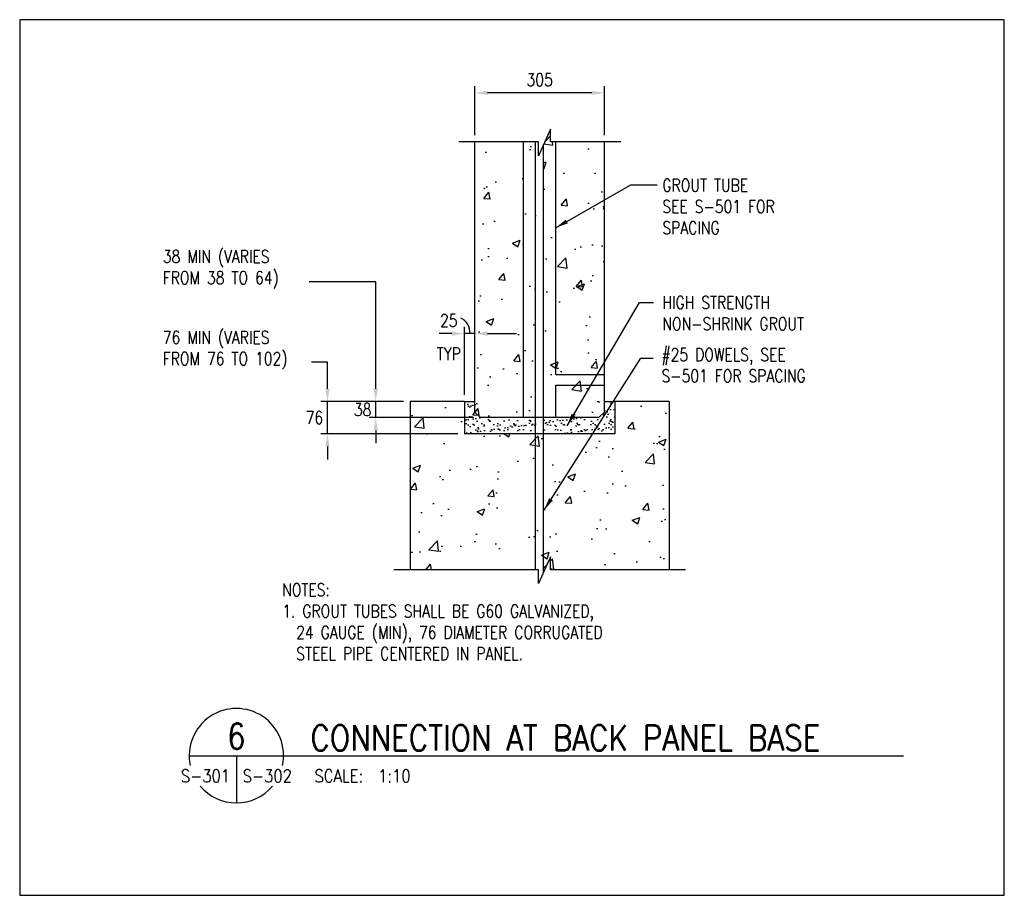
# Model space of a CAD drawing. Header units: millimetres. Extents: x 0 to 20541, y 0 to 10344.
# Tile 6 of 10: x 10445 to 12762, y 383 to 2444. Entities that reach past the tile are written whole.
import ezdxf
from ezdxf.enums import TextEntityAlignment as Align

# ---------------------------------------------------------------- set-up
doc = ezdxf.new("R2010")
doc.units = ezdxf.units.MM
doc.linetypes.add('HIDDEN', pattern=[0.375, 0.25, -0.125])
doc.linetypes.add('HIDDEN2', pattern=[0.1875, 0.125, -0.0625])
for name, color, linetype in [('S-ANNO-DIMS', 2, 'Continuous'), ('S-ANNO-PATT', 1, 'Continuous'), ('S-ANNO-SYMB5', 5, 'Continuous'), ('S-ANNO-TEXT', 2, 'Continuous'), ('S-ANNO-TEXT14', 14, 'Continuous'), ('S-SECT-CONC', 4, 'Continuous'), ('S-SECT-HIDE', 2, 'HIDDEN'), ('S-SECT-PATT', 1, 'Continuous')]:
    doc.layers.add(name, color=color, linetype=linetype)
doc.styles.add('BASE12', font='romans.shx', dxfattribs={"width": 0.8, "height": 1.5})
doc.styles.add('BASE16', font='romans.shx', dxfattribs={"width": 0.8})
doc.styles.add('ROMANS', font='ROMANS.shx', dxfattribs={"width": 0.8})
doc.dimstyles.new('DIM16', dxfattribs={"dimscale": 16, "dimtxt": 0.125, "dimasz": 0.09375, "dimexe": 0.0625, "dimexo": 0.0625, "dimgap": 0.0625, "dimtad": 1, "dimdec": 4, "dimzin": 3, "dimdsep": 46, "dimlunit": 4, "dimtxsty": 'BASE16', "dimblk": 'ARCHTICK', "dimcen": 0.09, "dimdle": 0.0625, "dimclrd": 256, "dimclre": 256, "dimclrt": 4, "dimadec": 0, "dimazin": 0, "dimtfac": 1, "dimtdec": 4, "dimtmove": 0, "dimatfit": 2, "dimfxl": 1, "dimfrac": 2, "dimtolj": 1, "dimtzin": 0, "dimlwd": -1, "dimlwe": -1, "dimarcsym": 0})

msp = doc.modelspace()

# ---------------------------------------------------------------- hatches: boundary and pattern name
at = {"layer": 'S-ANNO-PATT'}
h = msp.add_hatch(dxfattribs=at)
h.set_pattern_fill('AR-CONC', color=256, scale=25.4, style=0)
h.set_pattern_definition([(50, (-22791.19, -1364.93), (182.1841, -15.93904), [19.05, -209.55]), (355, (-22791.19, -1364.93), (-35.2428, 191.0568), [15.24, -167.64]), (100.4514, (-22776, -1366.26), (146.9414, 175.1176), [16.19, -178.0901]), (46.1842, (-22791.19, -1314.13), (271.0792, -42.0418), [28.575, -314.325]), (96.6356, (-22768.6, -1317.64), (237.4043, 247.426), [24.285, -267.135]), (351.1842, (-22791.2, -1314.13), (237.4041, 247.4261), [22.86, -251.46]), (21, (-22765.79, -1326.83), (151.6144, -102.2652), [19.05, -209.55]), (326, (-22765.79, -1326.83), (61.8021, 184.1881), [15.24, -167.64]), (71.4514, (-22753.15, -1335.35), (213.41655, 81.92275), [16.19, -178.0901]), (37.5, (-22791.19, -1364.93), (3.0886, 84.55504), [0, -165.608, 0, -170.18, 0, -168.275]), (7.5, (-22791.19, -1364.93), (66.81966, 100.18057), [0, -97.028, 0, -161.798, 0, -64.135]), (327.5, (-22847.83, -1364.93), (135.5909, -5.72894), [0, -63.5, 0, -198.12, 0, -262.89]), (317.5, (-22873.23, -1364.93), (148.1293, 25.42667), [0, -82.55, 0, -131.572, 0, -186.69])])
h.paths.add_polyline_path([(11820.61743, 2155.81395), (11706.07281, 2155.81395), (11706.07281, 1608.79114), (11820.61743, 1608.79866)], flags=17)
h.paths.add_polyline_path([(11820.61743, 1608.79866), (11706.07281, 1608.79114), (11706.07281, 2155.81395), (11693.82208, 2155.81395), (11693.82208, 2186.21405), (11677.52048, 2150.0349), (11677.52048, 1507.18855), (11706.07281, 1507.18855), (11706.07281, 1583.39114), (11820.61743, 1583.39866)])
h.paths.add_polyline_path([(11820.61743, 1583.39866), (11706.07281, 1583.39114), (11706.07281, 1507.18855), (11807.60934, 1507.18855), (11820.61743, 1520.19186)], flags=17)
h.paths.add_polyline_path([(11658.6253, 2155.81395), (11630.07296, 2155.81395), (11630.07296, 1507.18855), (11658.6253, 1507.18855)])
h.paths.add_polyline_path([(11630.07296, 2155.81395), (11515.61743, 2155.81395), (11515.61743, 1520.18852), (11528.61339, 1507.18855), (11630.07296, 1507.18855)])
h = msp.add_hatch(dxfattribs=at)
h.set_pattern_fill('AR-SAND', color=256, scale=12, style=0)
h.set_pattern_definition([(37.5, (-22791.187, -1364.932), (-0.75592, 23.121885), [0, -18.24, 0, -20.4, 0, -19.5]), (7.5, (-22791.187, -1364.932), (21.23732, 33.865753), [0, -9.84, 0, -16.44, 0, -6.3]), (327.5, (-22805.947, -1364.932), (37.369702, 0.067909), [0, -6, 0, -21.6, 0, -28.2]), (317.5, (-22805.947, -1364.932), (36.07352, 10.532107), [0, -3, 0, -14.16, 0, -16.2])])
h.paths.add_polyline_path([(11844.99795, 1545.28847), (11820.61743, 1545.28921), (11820.61743, 1520.19186), (11807.60934, 1507.18855), (11677.52048, 1507.18855), (11677.52048, 1469.08863), (11844.99795, 1469.08863)])
h.paths.add_polyline_path([(11658.6253, 1507.18855), (11528.61339, 1507.18855), (11515.61743, 1520.18852), (11515.61743, 1545.28774), (11491.29595, 1545.28847), (11491.29595, 1469.08863), (11658.6253, 1469.08863)])
at = {"layer": 'S-SECT-PATT'}
h = msp.add_hatch(dxfattribs=at)
h.set_pattern_fill('AR-CONC', color=256, scale=25.4, style=0)
h.set_pattern_definition([(50, (-18926.42, -3530.13), (182.1841, -15.93904), [19.05, -209.55]), (355, (-18926.42, -3530.13), (-35.2428, 191.0568), [15.24, -167.64]), (100.4514, (-18911.24, -3531.46), (146.9414, 175.1176), [16.19, -178.0901]), (46.1842, (-18926.42, -3479.33), (271.0792, -42.0418), [28.575, -314.325]), (96.6356, (-18903.83, -3482.83), (237.4043, 247.426), [24.285, -267.135]), (351.1842, (-18926.42, -3479.33), (237.4041, 247.426), [22.86, -251.46]), (21, (-18901.02, -3492.03), (151.6144, -102.2652), [19.05, -209.55]), (326, (-18901.02, -3492.03), (61.8021, 184.1881), [15.24, -167.64]), (71.4514, (-18888.38, -3500.55), (213.4165, 81.9227), [16.19, -178.0901]), (37.5, (-18926.42, -3530.13), (3.0886, 84.55504), [0, -165.608, 0, -170.18, 0, -168.275]), (7.5, (-18926.42, -3530.13), (66.81966, 100.18057), [0, -97.028, 0, -161.798, 0, -64.135]), (327.5, (-18983.06, -3530.13), (135.5909, -5.72894), [0, -63.5, 0, -198.12, 0, -262.89]), (317.5, (-19008.46, -3530.13), (148.1293, 25.42667), [0, -82.55, 0, -131.572, 0, -186.69])])
h.paths.add_polyline_path([(11972.61743, 1545.28847), (11794.42263, 1545.28847), (11794.42263, 1469.08863), (11541.72314, 1469.08863), (11541.72314, 1545.28847), (11363.21743, 1545.28847), (11363.21743, 1149.42271), (11665.60774, 1149.42271), (11665.60774, 1117.20499), (11693.82208, 1179.82281), (11693.82208, 1149.42271), (11972.61743, 1149.42271)])

# ---------------------------------------------------------------- linework, layer by layer
at = {"layer": 'Defpoints', "ltscale": 10}
msp.add_lwpolyline([(10444.51948, 383.36644), (12761.57123, 383.36644), (12761.57123, 2443.54808), (10444.51948, 2443.54808)], close=True, dxfattribs=at)
at = {"layer": 'S-ANNO-DIMS'}
for p, q in [((11515.61743, 2171.61395), (11515.61743, 2287.22068)), ((11790.61743, 2271.42068), (11545.61743, 2271.42068)), ((11820.61743, 2171.61395), (11820.61743, 2287.22068)), ((11491.29595, 1561.08847), (11491.29595, 1720.65236)), ((11461.29595, 1704.85236), (11431.29595, 1704.85236)), ((11515.61743, 1704.85236), (11491.29595, 1704.85236)), ((11545.61743, 1704.85236), (11613.81743, 1704.85236)), ((11168.78807, 1575.28847), (11168.78807, 1605.28847)), ((11282.39786, 1575.28847), (11282.39786, 1605.28847)), ((11347.41743, 1545.28847), (11152.98807, 1545.28847)), ((11168.78807, 1469.08863), (11168.78807, 1545.28847)), ((11347.41743, 1545.28847), (11266.59786, 1545.28847)), ((11282.39786, 1507.18855), (11282.39786, 1545.28847)), ((11512.81339, 1507.18855), (11266.59786, 1507.18855)), ((11475.49595, 1469.08863), (11152.98807, 1469.08863)), ((11282.39786, 1477.18855), (11282.39786, 1447.18855)), ((11168.78807, 1439.08863), (11168.78807, 1409.08863))]:
    msp.add_line(p, q, dxfattribs=at)
for points in [[(11282.39786, 1575.28847), (11282.39786, 1826.54443), (11125.66415, 1826.54443)], [(11168.78807, 1575.28847), (11168.78807, 1637.88797), (11131.02654, 1637.88797)]]:
    msp.add_lwpolyline(points, dxfattribs=at)
msp.add_arc((11468.77819, 1709.13022), 34.94135, 352.96765042, 66.35969885, dxfattribs=at)
for points in [[(11545.61743, 2276.42068), (11545.61743, 2266.42068), (11515.61743, 2271.42068)], [(11790.61743, 2276.42068), (11790.61743, 2266.42068), (11820.61743, 2271.42068)], [(11461.29595, 1709.85236), (11461.29595, 1699.85236), (11491.29595, 1704.85236)], [(11545.61743, 1709.85236), (11545.61743, 1699.85236), (11515.61743, 1704.85236)], [(11163.78807, 1575.28847), (11173.78807, 1575.28847), (11168.78807, 1545.28847)], [(11163.78807, 1575.28847), (11173.78807, 1575.28847), (11168.78807, 1545.28847)], [(11277.39786, 1575.28847), (11287.39786, 1575.28847), (11282.39786, 1545.28847)], [(11277.39786, 1575.28847), (11287.39786, 1575.28847), (11282.39786, 1545.28847)], [(11277.39786, 1477.18855), (11287.39786, 1477.18855), (11282.39786, 1507.18855)], [(11163.78807, 1439.08863), (11173.78807, 1439.08863), (11168.78807, 1469.08863)]]:
    msp.add_solid(points, dxfattribs=at)
at = {"layer": 'S-ANNO-PATT'}
for p, q in [((11491.29595, 1545.28847), (11515.6459, 1545.28774)), ((11820.648, 1545.28921), (11844.99795, 1545.28847))]:
    msp.add_line(p, q, dxfattribs=at)
at = {"layer": 'S-ANNO-SYMB5'}
for p, q in [((10843.42269, 711.79624), (11128.5284, 711.79624)), ((10954.52229, 711.79624), (10954.52229, 600.69664)), ((11128.5284, 711.79624), (12524.37989, 711.79624))]:
    msp.add_line(p, q, dxfattribs=at)
for start, end in [(348.16522721, 191.83477279), (220.09557712, 319.90442288)]:
    msp.add_arc((10954.52229, 711.79624), 111.0996, start, end, dxfattribs=at)
at = {"layer": 'S-SECT-CONC'}
for p, q in [((11515.61743, 1520.18852), (11515.61743, 2155.81395)), ((11820.61743, 1520.18852), (11820.61743, 2155.81395)), ((11491.29595, 1545.28847), (11363.21743, 1545.28847)), ((11363.21743, 1545.28847), (11363.21743, 1149.42271)), ((11491.29595, 1545.28847), (11491.29595, 1469.08863)), ((11844.99795, 1545.28847), (11844.99795, 1469.08863)), ((11972.61743, 1545.28847), (11844.99795, 1545.28847)), ((11972.61743, 1545.28847), (11972.61743, 1149.42271)), ((11528.61339, 1507.18855), (11515.61743, 1520.18852)), ((11807.60934, 1507.18855), (11528.61339, 1507.18855)), ((11807.60934, 1507.18855), (11820.61409, 1520.18852)), ((11844.99795, 1469.08863), (11491.29595, 1469.08863))]:
    msp.add_line(p, q, dxfattribs=at)
for points in [[(11858.848, 2155.81395), (11693.82208, 2155.81395), (11693.82208, 2186.21405), (11665.60774, 2123.59623), (11665.60774, 2155.81395), (11477.81384, 2155.81395)], [(12011.01743, 1149.42271), (11693.82208, 1149.42271), (11693.82208, 1179.82281), (11665.60774, 1117.20499), (11665.60774, 1149.42271), (11325.21743, 1149.42271)]]:
    msp.add_lwpolyline(points, dxfattribs=at)
at = {"layer": 'S-SECT-HIDE', "linetype": 'HIDDEN2', "ltscale": 10}
for p, q in [((11630.07296, 1507.18855), (11630.07296, 2155.81395)), ((11658.6253, 1149.42271), (11658.6253, 2155.81395)), ((11706.07281, 1608.79114), (11706.07281, 2155.81395)), ((11677.52048, 1143.64366), (11677.52048, 2150.0349)), ((11706.07281, 1608.79114), (11820.6467, 1608.79866)), ((11706.07281, 1583.39114), (11820.63736, 1583.39866)), ((11706.07281, 1507.18855), (11706.07281, 1583.39114))]:
    msp.add_line(p, q, dxfattribs=at)

# ---------------------------------------------------------------- texts
at = {"layer": 'S-ANNO-TEXT', "style": 'ROMANS', "width": 0.85}
msp.add_text('S-301', height=30, dxfattribs=at).set_placement((10939.66797, 649.28843), align=Align.RIGHT)
for s, p in [('S-302', (10969.37661, 649.28843)), ('SCALE:  1:10', (11138.18317, 649.28843))]:
    msp.add_text(s, height=30, dxfattribs=at).set_placement(p)
at = {"layer": 'S-ANNO-TEXT', "char_height": 30, "attachment_point": 5}
for s, insert, style in [('\\A1;305', (11668.11743, 2302.22068), 'ROMANS'), ('\\A1;25', (11454.26484, 1735.65236), 'ROMANS'), ('TYP', (11454.26484, 1657.29645), 'BASE16'), ('\\A1;38', (11251.59786, 1526.23851), 'ROMANS'), ('\\A1;76', (11137.98807, 1507.18855), 'ROMANS')]:
    msp.add_mtext(s, dxfattribs=dict(at, insert=insert, style=style))
at = {"layer": 'S-ANNO-TEXT', "char_height": 30, "attachment_point": 1, "style": 'BASE12'}
for s, insert, width in [('GROUT TUBE\\PSEE S-501 FOR\\PSPACING', (11956.9476, 2068.9818), 1490.4594347), ('38 MIN (VARIES FROM 38 TO 64)', (10781.35756, 1901.42688), 340.694439), ('HIGH STRENGTH\\PNON-SHRINK GROUT', (11956.9476, 1793.01132), 1490.4594347), ('76 MIN (VARIES FROM 76 TO 102)', (10781.35756, 1711.02359), 340.694439), ('#25 DOWELS, SEE S-501 FOR SPACING', (11954.87356, 1670.4747), 395.9553789), ('NOTES:\\P1. GROUT TUBES SHALL BE G60 GALVANIZED, \\P  24 GAUGE (MIN), 76 DIAMETER CORRUGATED\\P  STEEL PIPE CENTERED IN PANEL.', (11062.28411, 1117.01286), 1490.4594347)]:
    msp.add_mtext(s, dxfattribs=dict(at, insert=insert, width=width))
at = {"layer": 'S-ANNO-TEXT14', "style": 'ROMANS', "width": 0.85}
msp.add_text('6', height=60, dxfattribs=at).set_placement((10954.52229, 727.67124), align=Align.CENTER)
msp.add_text('CONNECTION AT BACK PANEL BASE', height=60, dxfattribs=at).set_placement((11128.5284, 723.76599))

# ---------------------------------------------------------------- leaders
at = {"layer": 'S-ANNO-DIMS'}
for points in [[(11706.07281, 1954.04512), (11882.93007, 2054.72981), (11944.71935, 2054.72981)], [(11732.48614, 1488.21091), (11903.15705, 1778.18261), (11936.04773, 1778.18261)], [(11678.55729, 1289.65311), (11906.20444, 1647.50706), (11935.52147, 1647.44655)]]:
    msp.add_leader(points, dimstyle='DIM16', override={"dimscale": 10, "dimtxt": 3, "dimasz": 3, "dimexe": 1.58, "dimexo": 1.58, "dimgap": 1.58, "dimtad": 0, "dimtoh": 1, "dimdec": 0, "dimlunit": 2, "dimdle": 0, "dimtfac": 0.7, "dimtdec": 0, "dimtix": 1, "dimtmove": 1}, dxfattribs=at)

doc.saveas('drawing.dxf')
